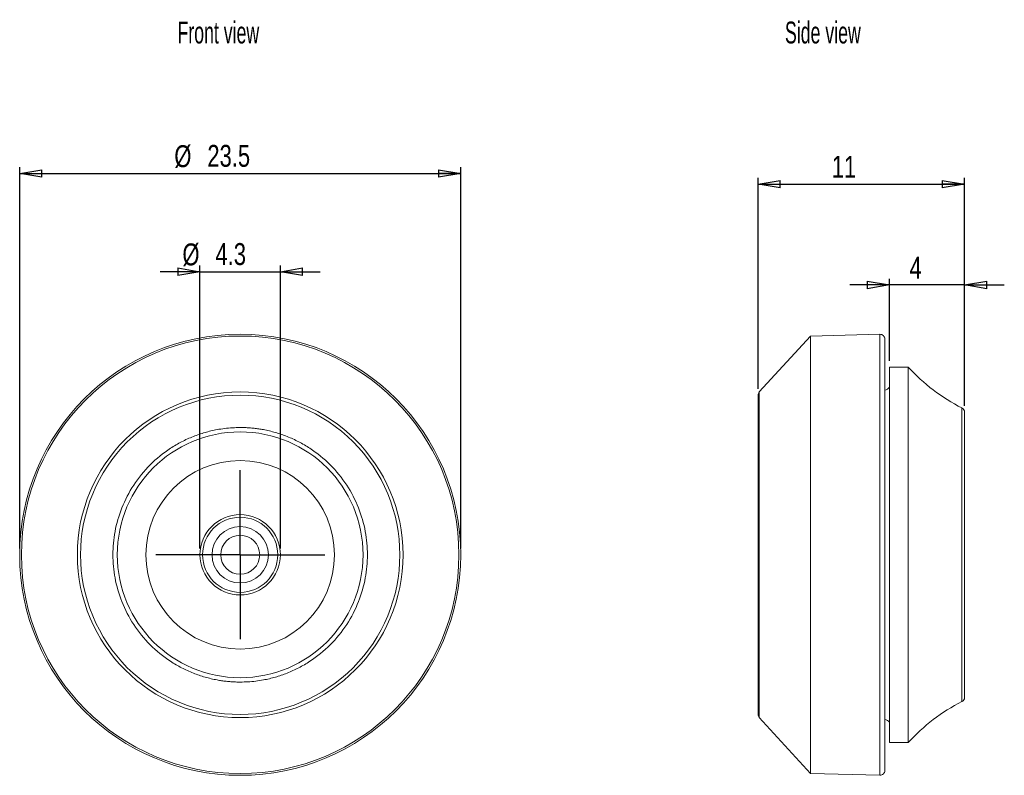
# Model space of a CAD drawing. Header units: millimetres. Extents: x 20.3 to 72.7, y 25 to 65.2.
import ezdxf

# ---------------------------------------------------------------- set-up
doc = ezdxf.new("R2010")
doc.units = ezdxf.units.MM
doc.header["$LTSCALE"] = 0.333333
doc.layers.add('FORMAT', color=7, linetype='Continuous')
doc.styles.add('SLDTEXTSTYLE0', font='TXT', dxfattribs={"width": 0.605})
doc.styles.add('SLDTEXTSTYLE1', font='TXT', dxfattribs={"width": 0.75})
doc.dimstyles.new('SLDDIMSTYLE0', dxfattribs={"dimtxt": 1.166667, "dimasz": 1.185333, "dimexe": 0, "dimexo": 0.0625, "dimgap": 0.291667, "dimtad": 1, "dimdec": 1, "dimrnd": 1e-09, "dimzin": 12, "dimdsep": 46, "dimtxsty": 'SLDTEXTSTYLE1', "dimblk1": 'CLOSED', "dimblk2": 'CLOSED', "dimsah": 1, "dimcen": 0.09, "dimadec": 0, "dimazin": 3, "dimtfac": 1, "dimtdec": 1, "dimtofl": 0, "dimtmove": 0, "dimatfit": 3, "dimldrblk": 'CLOSED', "dimfxl": 1, "dimfrac": 2, "dimtolj": 1, "dimtzin": 12, "dimarcsym": 0})
doc.dimstyles.new('SLDDIMSTYLE1', dxfattribs={"dimtxt": 1.166667, "dimasz": 1.185333, "dimexe": 0, "dimexo": 0.0625, "dimgap": 0.291667, "dimtad": 1, "dimdec": 1, "dimrnd": 1e-09, "dimzin": 12, "dimdsep": 46, "dimtxsty": 'SLDTEXTSTYLE1', "dimblk1": 'CLOSED', "dimblk2": 'CLOSED', "dimsah": 1, "dimcen": 0.09, "dimadec": 0, "dimazin": 3, "dimtfac": 1, "dimtdec": 1, "dimtmove": 0, "dimatfit": 0, "dimldrblk": 'CLOSED', "dimfxl": 1, "dimfrac": 2, "dimtolj": 1, "dimtzin": 12, "dimarcsym": 0})
doc.dimstyles.new('SLDDIMSTYLE2', dxfattribs={"dimtxt": 1.166667, "dimasz": 1.185333, "dimexe": 0, "dimexo": 0.0625, "dimgap": 0.291667, "dimtad": 1, "dimrnd": 1e-09, "dimzin": 12, "dimdsep": 46, "dimtxsty": 'SLDTEXTSTYLE1', "dimblk1": 'CLOSED', "dimblk2": 'CLOSED', "dimsah": 1, "dimcen": 0.09, "dimadec": 0, "dimazin": 3, "dimtfac": 1, "dimtofl": 0, "dimtmove": 0, "dimatfit": 3, "dimldrblk": 'CLOSED', "dimfxl": 1, "dimfrac": 2, "dimtolj": 1, "dimtzin": 12, "dimarcsym": 0})
doc.dimstyles.new('SLDDIMSTYLE3', dxfattribs={"dimtxt": 1.166667, "dimasz": 1.185333, "dimexe": 0, "dimexo": 0.0625, "dimgap": 0.291667, "dimtad": 1, "dimrnd": 1e-09, "dimzin": 12, "dimdsep": 46, "dimtxsty": 'SLDTEXTSTYLE1', "dimblk1": 'CLOSED', "dimblk2": 'CLOSED', "dimsah": 1, "dimcen": 0.09, "dimadec": 0, "dimazin": 3, "dimtfac": 1, "dimtmove": 0, "dimatfit": 0, "dimldrblk": 'CLOSED', "dimfxl": 1, "dimfrac": 2, "dimtolj": 1, "dimtzin": 12, "dimarcsym": 0})

# ---------------------------------------------------------------- blocks, each defined once
blk = doc.blocks.new('_CLOSED')
at = {"color": 0, "linetype": 'ByBlock', "lineweight": -2}
for p, q in [((-1, 0.166667), (0, 0)), ((-1, 0.166667), (-1, -0.166667)), ((0, 0), (-1, -0.166667)), ((0, 0), (-1, 0))]:
    blk.add_line(p, q, dxfattribs=at)
blk = doc.blocks.new('*D2')
at = {"layer": 'FORMAT'}
for p, q in [((20.304, 37.042), (20.304, 57.351)), ((43.791, 37.042), (43.791, 57.351)), ((20.304, 57.018), (43.791, 57.018))]:
    blk.add_line(p, q, dxfattribs=at)
at = {"layer": 'FORMAT', "xscale": 1.1853333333, "yscale": 1.1853333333, "rotation": 180}
blk.add_blockref('_CLOSED', (20.304, 57.018, 2.8), dxfattribs=at)
at = {"layer": 'FORMAT', "xscale": 1.1853333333, "yscale": 1.1853333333}
blk.add_blockref('_CLOSED', (43.791, 57.018, 2.8), dxfattribs=at)
at = {"layer": 'FORMAT', "char_height": 1.1667, "attachment_point": 1, "style": 'SLDTEXTSTYLE1'}
for s, insert in [('%%c', (28.54, 58.522, 2.8)), ('23.5', (30.299, 58.539, 2.8))]:
    blk.add_mtext(s, dxfattribs=dict(at, insert=insert))
blk = doc.blocks.new('*D3')
at = {"layer": 'FORMAT'}
for p, q in [((29.906, 37.042), (29.906, 52.119)), ((34.189, 37.042), (34.189, 52.119)), ((29.906, 51.786), (27.789, 51.786)), ((29.906, 51.786), (34.189, 51.786)), ((34.189, 51.786), (36.306, 51.786))]:
    blk.add_line(p, q, dxfattribs=at)
at = {"layer": 'FORMAT', "xscale": 1.1853333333, "yscale": 1.1853333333}
blk.add_blockref('_CLOSED', (29.906, 51.786, 2.8), dxfattribs=at)
at = {"layer": 'FORMAT', "xscale": 1.1853333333, "yscale": 1.1853333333, "rotation": 180}
blk.add_blockref('_CLOSED', (34.189, 51.786, 2.8), dxfattribs=at)
at = {"layer": 'FORMAT', "char_height": 1.1667, "attachment_point": 1, "style": 'SLDTEXTSTYLE1'}
for s, insert in [('%%c', (28.971, 53.29, 2.8)), ('4.3', (30.73, 53.308, 2.8))]:
    blk.add_mtext(s, dxfattribs=dict(at, insert=insert))
blk = doc.blocks.new('SW_CENTERMARKSYMBOL_0')
at = {"layer": 'FORMAT', "color": 0}
for p, q in [((0, 2.5), (0, 4.5)), ((0, 0), (0, 2.5)), ((-2.5, 0), (-4.5, 0)), ((0, 0), (-2.5, 0)), ((0, 0), (0, -2.5)), ((0, 0), (2.5, 0)), ((2.5, 0), (4.5, 0)), ((0, -2.5), (0, -4.5))]:
    blk.add_line(p, q, dxfattribs=at)
blk = doc.blocks.new('*D5')
at = {"layer": 'FORMAT'}
for p, q in [((59.627, 45.545), (59.627, 56.786)), ((70.627, 44.637), (70.627, 56.786)), ((59.627, 56.452), (70.627, 56.452))]:
    blk.add_line(p, q, dxfattribs=at)
at = {"layer": 'FORMAT', "xscale": 1.1853333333, "yscale": 1.1853333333, "rotation": 180}
blk.add_blockref('_CLOSED', (59.627, 56.452, 0.1), dxfattribs=at)
at = {"layer": 'FORMAT', "xscale": 1.1853333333, "yscale": 1.1853333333}
blk.add_blockref('_CLOSED', (70.627, 56.452, 0.1), dxfattribs=at)
at = {"layer": 'FORMAT', "insert": (63.555, 57.956, 0.1), "char_height": 1.1667, "attachment_point": 1, "style": 'SLDTEXTSTYLE1'}
blk.add_mtext('11', dxfattribs=at)
blk = doc.blocks.new('*D6')
at = {"layer": 'FORMAT'}
for p, q in [((66.627, 47.042), (66.627, 51.413)), ((70.627, 44.637), (70.627, 51.413)), ((66.627, 51.079), (64.51, 51.079)), ((70.627, 51.079), (66.627, 51.079)), ((70.627, 51.079), (72.743, 51.079))]:
    blk.add_line(p, q, dxfattribs=at)
at = {"layer": 'FORMAT', "xscale": 1.1853333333, "yscale": 1.1853333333}
blk.add_blockref('_CLOSED', (66.627, 51.079, 0.1), dxfattribs=at)
at = {"layer": 'FORMAT', "xscale": 1.1853333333, "yscale": 1.1853333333, "rotation": 180}
blk.add_blockref('_CLOSED', (70.627, 51.079, 0.1), dxfattribs=at)
at = {"layer": 'FORMAT', "insert": (67.694, 52.583, 0.1), "char_height": 1.167, "attachment_point": 1, "style": 'SLDTEXTSTYLE1'}
blk.add_mtext('4', dxfattribs=at)

msp = doc.modelspace()

# ---------------------------------------------------------------- linework, layer by layer
at = {"color": 7, "linetype": 'Continuous', "lineweight": 15}
for p, q in [((62.427, 48.359), (59.693, 45.38)), ((66.12, 48.452), (62.427, 48.359)), ((62.427, 48.359), (62.427, 25.059)), ((67.627, 46.709), (66.627, 46.709)), ((66.627, 46.709), (66.627, 26.709)), ((67.627, 26.709), (67.627, 46.709)), ((59.693, 28.037), (62.427, 25.059)), ((66.627, 26.709), (67.627, 26.709)), ((62.427, 25.059), (66.12, 24.965))]:
    msp.add_line(p, q, dxfattribs=at)
at = {"color": 8, "linetype": 'Continuous', "lineweight": 15}
for p, q in [((66.12, 48.452), (66.12, 24.965)), ((59.693, 45.38), (59.693, 28.037)), ((70.49, 44.527), (70.49, 28.89))]:
    msp.add_line(p, q, dxfattribs=at)
at = {"color": 7, "linetype": 'Continuous', "lineweight": 15}
for radius in [11.744, 11.744, 11.65, 8.672, 6.545, 5.021, 2.141, 2, 1.5, 1.039]:
    msp.add_circle((32.047, 36.709), radius, dxfattribs=at)
for centre, radius, start, end in [((66.127, 48.202), 0.25, 0, 91.4502), ((75.02, 53.442), 10, 222.3232, 243.0616), ((66.251, 45.959), 0.5, 284.7204, 318.6715), ((59.877, 45.211), 0.25, 137.447, 180), ((70.377, 44.304), 0.25, 0, 63.0616), ((75.02, 19.976), 10, 116.9384, 137.6768), ((70.377, 29.113), 0.25, 296.9384, 0), ((59.877, 28.206), 0.25, 180, 222.553), ((66.251, 27.459), 0.5, 41.3285, 75.1892), ((66.127, 25.215), 0.25, 268.5498, 0)]:
    msp.add_arc(centre, radius, start, end, dxfattribs=at)
for points, knots in [([(66.377, 48.202), (66.377, 48.201), (66.377, 48.199), (66.377, 48.183), (66.377, 48.156), (66.377, 48.119), (66.377, 48.071), (66.377, 47.97), (66.377, 47.772), (66.377, 47.407), (66.377, 46.932), (66.377, 46.142), (66.377, 44.894), (66.377, 43.056), (66.377, 40.996), (66.377, 38.854), (66.377, 36.709), (66.377, 34.564), (66.377, 32.421), (66.377, 30.362), (66.377, 28.524), (66.377, 27.275), (66.377, 26.486), (66.377, 26.01), (66.377, 25.645), (66.377, 25.434), (66.377, 25.319), (66.377, 25.259), (66.377, 25.222), (66.377, 25.217), (66.377, 25.215)], [0, 0, 0, 0, 0.009735, 0.019452, 0.029159, 0.038865, 0.048579, 0.05831, 0.089199, 0.120102, 0.152278, 0.184469, 0.250118, 0.315767, 0.380052, 0.441771, 0.500001, 0.558232, 0.619951, 0.684236, 0.749885, 0.815534, 0.84771, 0.879901, 0.91079, 0.941693, 0.956277, 0.970835, 0.9854, 1, 1, 1, 1]), ([(32.047, 45.211), (29.793, 45.211), (27.63, 44.315), (24.441, 41.126), (23.545, 38.964), (23.545, 34.454), (24.441, 32.291), (27.63, 29.102), (29.793, 28.206), (32.047, 28.206)], [0, 0, 0, 0, 0.25, 0.25, 0.5, 0.5, 0.75, 0.75, 1, 1, 1, 1]), ([(32.047, 28.206), (34.302, 28.206), (36.465, 29.102), (39.654, 32.291), (40.55, 34.454), (40.55, 38.964), (39.654, 41.126), (36.465, 44.315), (34.302, 45.211), (32.047, 45.211)], [0, 0, 0, 0, 0.25, 0.25, 0.5, 0.5, 0.75, 0.75, 1, 1, 1, 1]), ([(59.627, 28.206), (59.627, 28.206), (59.627, 29.102), (59.627, 32.291), (59.627, 34.454), (59.627, 38.964), (59.627, 41.126), (59.627, 44.315), (59.627, 45.211), (59.627, 45.211)], [0, 0, 0, 0, 0.25, 0.25, 0.5, 0.5, 0.75, 0.75, 1, 1, 1, 1]), ([(70.627, 44.304), (70.627, 44.303), (70.627, 44.301), (70.627, 44.285), (70.627, 44.26), (70.627, 44.224), (70.627, 44.154), (70.627, 44.02), (70.627, 43.778), (70.627, 43.464), (70.627, 42.943), (70.627, 42.118), (70.627, 40.903), (70.627, 39.542), (70.627, 38.126), (70.627, 36.709), (70.627, 35.291), (70.627, 33.876), (70.627, 32.514), (70.627, 31.3), (70.627, 30.475), (70.627, 29.953), (70.627, 29.639), (70.627, 29.398), (70.627, 29.249), (70.627, 29.165), (70.627, 29.121), (70.627, 29.116), (70.627, 29.113)], [0, 0, 0, 0, 0.011681, 0.023337, 0.034983, 0.046635, 0.058309, 0.089194, 0.120101, 0.152274, 0.184469, 0.250118, 0.315768, 0.380053, 0.441772, 0.500003, 0.558234, 0.619953, 0.684238, 0.749887, 0.815537, 0.847709, 0.879904, 0.910789, 0.941696, 0.961128, 0.980539, 1, 1, 1, 1]), ([(32.047, 29.931), (31.965, 29.931), (31.799, 29.933), (31.551, 29.947), (31.305, 29.97), (31.059, 30.002), (30.68, 30.065), (30.172, 30.184), (29.54, 30.4), (28.924, 30.68), (28.127, 31.145), (27.22, 31.882), (26.34, 32.966), (25.711, 34.18), (25.348, 35.444), (25.231, 36.709), (25.348, 37.974), (25.711, 39.237), (26.34, 40.452), (27.22, 41.536), (28.127, 42.272), (28.924, 42.737), (29.54, 43.018), (30.171, 43.233), (30.733, 43.365), (31.222, 43.44), (31.634, 43.479), (31.909, 43.484), (32.047, 43.487)], [0, 0, 0, 0, 0.011681, 0.023338, 0.034984, 0.046636, 0.058309, 0.089193, 0.120101, 0.152273, 0.184469, 0.250118, 0.315768, 0.380053, 0.441772, 0.500003, 0.558234, 0.619953, 0.684238, 0.749887, 0.815537, 0.847708, 0.879904, 0.910788, 0.941696, 0.961126, 0.980537, 1, 1, 1, 1]), ([(32.047, 43.487), (32.13, 43.486), (32.296, 43.484), (32.543, 43.47), (32.79, 43.447), (33.036, 43.416), (33.415, 43.353), (33.923, 43.233), (34.555, 43.018), (35.171, 42.737), (35.968, 42.272), (36.875, 41.536), (37.755, 40.452), (38.384, 39.237), (38.747, 37.974), (38.864, 36.709), (38.747, 35.444), (38.384, 34.18), (37.755, 32.966), (36.875, 31.882), (35.968, 31.146), (35.171, 30.68), (34.555, 30.4), (33.924, 30.184), (33.362, 30.052), (32.873, 29.977), (32.461, 29.938), (32.186, 29.933), (32.047, 29.931)], [0, 0, 0, 0, 0.011681, 0.023338, 0.034984, 0.046636, 0.058309, 0.089193, 0.120101, 0.152273, 0.184469, 0.250118, 0.315768, 0.380053, 0.441772, 0.500003, 0.558234, 0.619953, 0.684238, 0.749887, 0.815537, 0.847708, 0.879904, 0.910788, 0.941696, 0.961126, 0.980537, 1, 1, 1, 1])]:
    msp.add_open_spline(points, degree=3, knots=knots, dxfattribs=at)

# ---------------------------------------------------------------- block references
at = {"layer": 'FORMAT'}
msp.add_blockref('SW_CENTERMARKSYMBOL_0', (32.047, 36.709), dxfattribs=at)

# ---------------------------------------------------------------- texts
at = {"layer": 'FORMAT', "char_height": 1.1667, "attachment_point": 1, "style": 'SLDTEXTSTYLE0'}
for s, insert in [('Front view', (28.707, 65.107)), ('Side view', (61.061, 65.107))]:
    msp.add_mtext(s, dxfattribs=dict(at, insert=insert))

# ---------------------------------------------------------------- dimensions: what is measured, and where the dimension line sits
at = {"layer": 'FORMAT'}
for base, p1, p2, dimstyle, picture, middle in [((43.791, 57.018), (20.304, 36.709), (43.791, 36.709), 'SLDDIMSTYLE0', '*D2', (31.402, 57.018)), ((34.189, 51.786), (29.906, 36.709), (34.189, 36.709), 'SLDDIMSTYLE1', '*D3', (31.402, 51.786))]:
    dim = msp.add_linear_dim(base=base, p1=p1, p2=p2, text='%%c<>', dimstyle=dimstyle, dxfattribs=at)
    dim.commit()
    dim.dimension.update_dxf_attribs({"geometry": picture, "text_midpoint": middle, "dimtype": 160})
for base, p1, p2, dimstyle, picture, middle in [((70.627, 56.452), (59.627, 45.211), (70.627, 44.304), 'SLDDIMSTYLE2', '*D5', (64.891, 56.452)), ((66.627, 51.079), (70.627, 44.304), (66.627, 46.709), 'SLDDIMSTYLE3', '*D6', (68.599, 51.079))]:
    dim = msp.add_linear_dim(base=base, p1=p1, p2=p2, dimstyle=dimstyle, dxfattribs=at)
    dim.commit()
    dim.dimension.update_dxf_attribs({"geometry": picture, "text_midpoint": middle, "dimtype": 160})

doc.saveas('drawing.dxf')
